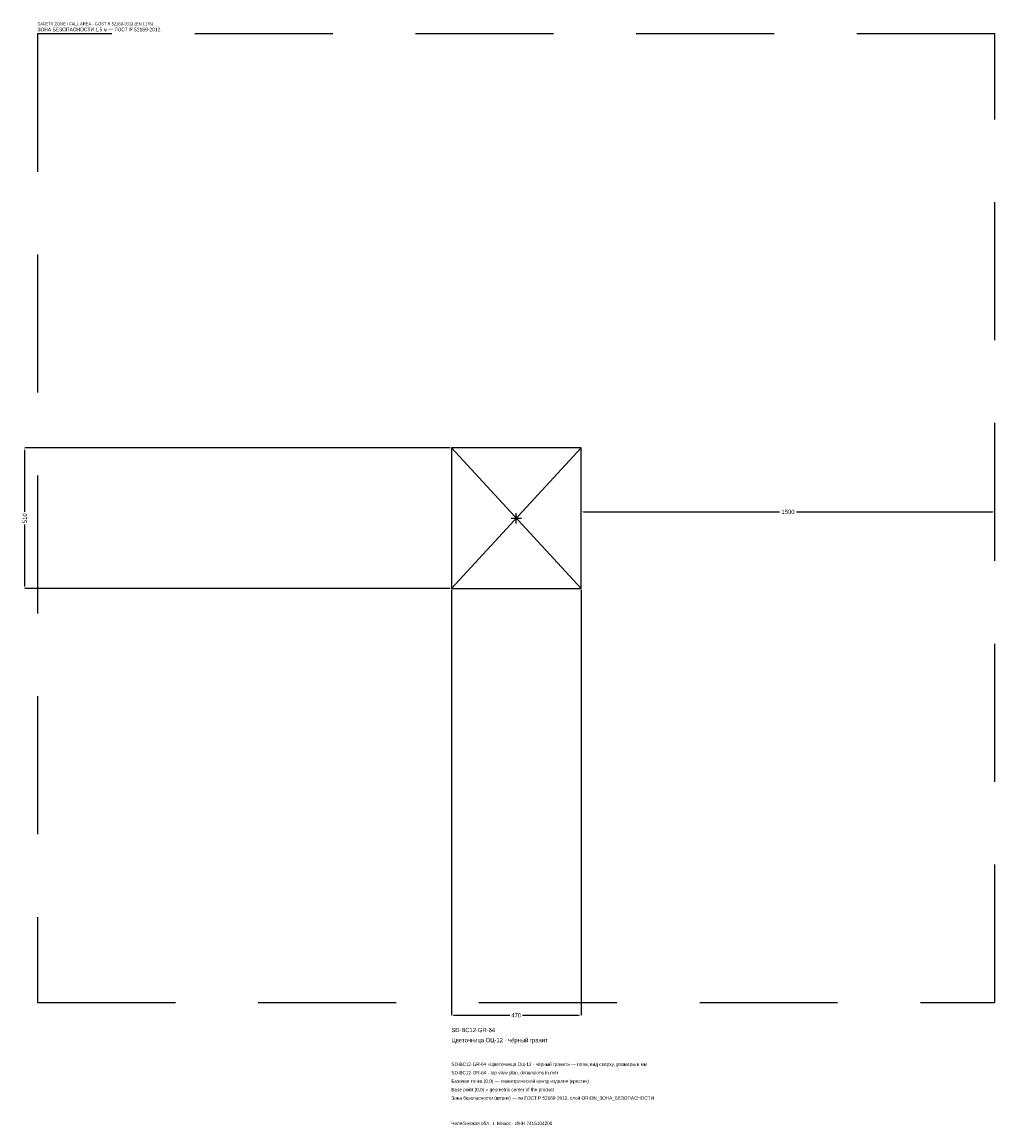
# Model space of a CAD drawing. Header units: metres. Extents: x -1791 to 1735, y -2202 to 1798.
import ezdxf

# ---------------------------------------------------------------- set-up
doc = ezdxf.new("R2010")
doc.units = ezdxf.units.M
doc.linetypes.add('DASHED', pattern=[800, 500, -300])
for name, color, linetype in [('ЗСК_ДАННЫЕ', 3, 'Continuous'), ('ЗСК_ЗОНА_БЕЗОПАСНОСТИ', 1, 'Continuous'), ('ЗСК_КОНТУР', 7, 'Continuous'), ('ЗСК_РАЗМЕРЫ', 8, 'Continuous')]:
    doc.layers.add(name, color=color, linetype=linetype)
doc.dimstyles.new('ORION', dxfattribs={"dimtxt": 15.3, "dimasz": 9.18, "dimexe": 1.25, "dimexo": 4.59, "dimtad": 1, "dimdec": 0, "dimcen": 2.5, "dimazin": 3, "dimtfac": 1, "dimtmove": 0, "dimatfit": 3})

# ---------------------------------------------------------------- blocks, each defined once
blk = doc.blocks.new('_CLOSEDFILLED')
at = {"color": 0, "linetype": 'BYBLOCK'}
blk.add_solid([(-1, 0.16), (0, 0), (-1, -0.16)], dxfattribs=at)
blk = doc.blocks.new('*D1')
for p, q in [((-235, -259.59), (-235, -1800.9)), ((235, -259.59), (235, -1800.9)), ((-225.82, -1800.9), (-22.95, -1800.9)), ((22.95, -1800.9), (225.82, -1800.9))]:
    blk.add_line(p, q)
at = {"layer": 'Defpoints'}
for p in [(-235, -255), (235, -255), (-235, -1800.9)]:
    blk.add_point(p, dxfattribs=at)
at = {"layer": 'ЗСК_РАЗМЕРЫ', "xscale": 9.18, "yscale": 9.18, "rotation": 180}
blk.add_blockref('_CLOSEDFILLED', (-235, -1800.9), dxfattribs=at)
at = {"layer": 'ЗСК_РАЗМЕРЫ', "xscale": 9.18, "yscale": 9.18}
blk.add_blockref('_CLOSEDFILLED', (235, -1800.9), dxfattribs=at)
at = {"layer": 'ЗСК_РАЗМЕРЫ', "insert": (0, -1800.9), "char_height": 15.3, "attachment_point": 5}
blk.add_mtext('470', dxfattribs=at)
blk = doc.blocks.new('*D2')
for p, q in [((-239.59, 255), (-1780.9, 255)), ((-1780.9, 22.95), (-1780.9, 245.82)), ((-1780.9, -245.82), (-1780.9, -22.95)), ((-239.59, -255), (-1780.9, -255))]:
    blk.add_line(p, q)
at = {"layer": 'Defpoints'}
for p in [(-235, 255), (-1780.9, -255), (-235, -255)]:
    blk.add_point(p, dxfattribs=at)
at = {"layer": 'ЗСК_РАЗМЕРЫ', "xscale": 9.18, "yscale": 9.18}
for p, rotation in [((-1780.9, 255), 90), ((-1780.9, -255), 270)]:
    blk.add_blockref('_CLOSEDFILLED', p, dxfattribs=dict(at, rotation=rotation))
at = {"layer": 'ЗСК_РАЗМЕРЫ', "insert": (-1780.9, 0), "char_height": 15.3, "attachment_point": 5, "rotation": 90}
blk.add_mtext('510', dxfattribs=at)
blk = doc.blocks.new('*D3')
for p, q in [((235, 4.59), (235, 22.95)), ((244.18, 22.95), (954.4, 22.95)), ((1015.6, 22.95), (1725.82, 22.95)), ((1735, 4.59), (1735, 22.95))]:
    blk.add_line(p, q)
at = {"layer": 'Defpoints'}
for p in [(235, 22.95), (235, 0), (1735, 0)]:
    blk.add_point(p, dxfattribs=at)
at = {"layer": 'ЗСК_РАЗМЕРЫ', "xscale": 9.18, "yscale": 9.18, "rotation": 180}
blk.add_blockref('_CLOSEDFILLED', (235, 22.95), dxfattribs=at)
at = {"layer": 'ЗСК_РАЗМЕРЫ', "xscale": 9.18, "yscale": 9.18}
blk.add_blockref('_CLOSEDFILLED', (1735, 22.95), dxfattribs=at)
at = {"layer": 'ЗСК_РАЗМЕРЫ', "insert": (985, 22.95), "char_height": 15.3, "attachment_point": 5}
blk.add_mtext('1500', dxfattribs=at)
blk = doc.blocks.new('ОРИОН SD-BC12-GR-64 Цветочница ОЦ-12 · чёрный гранит')
at = {"layer": 'ЗСК_ЗОНА_БЕЗОПАСНОСТИ', "linetype": 'DASHED'}
blk.add_lwpolyline([(-1735, -1755), (1735, -1755), (1735, 1755), (-1735, 1755)], close=True, dxfattribs=at)
at = {"layer": 'ЗСК_КОНТУР'}
for p, q in [((-235, -255), (235, 255)), ((-235, 255), (235, -255))]:
    blk.add_line(p, q, dxfattribs=at)
blk.add_lwpolyline([(-235, -255), (235, -255), (235, 255), (-235, 255)], close=True, dxfattribs=at)
at = {"layer": 'ЗСК_РАЗМЕРЫ'}
for p, q in [((-18.8, 0), (18.8, 0)), ((0, -18.8), (0, 18.8))]:
    blk.add_line(p, q, dxfattribs=at)
at = {"layer": 'ЗСК_ДАННЫЕ'}
for tag, p in [('АРТИКУЛ', (-235, -1862.1)), ('НАИМЕНОВАНИЕ', (-235, -1898.82))]:
    blk.add_attdef(tag, p, '', height=15.3, dxfattribs=at)
at = {"layer": 'ЗСК_ДАННЫЕ', "flags": 1}
for tag, p in [('ТЕЛЕФОН', (-235, -1972.26)), ('ПРОИЗВОДИТЕЛЬ', (-235, -1935.54)), ('САЙТ', (-235, -2045.7)), ('АДРЕС', (-235, -2082.42)), ('РЕКВИЗИТЫ', (-235, -2119.14)), ('ГАБАРИТЫ', (-235, -2155.86)), ('ЗОНА_БЕЗОПАСНОСТИ', (-235, -2192.58))]:
    blk.add_attdef(tag, p, '', height=15.3, dxfattribs=at)
at = {"layer": 'ЗСК_ЗОНА_БЕЗОПАСНОСТИ', "color": 1}
for s, height, p in [('SAFETY ZONE / FALL AREA - GOST R 52169-2012 (EN 1176)', 10.71, (-1735, 1785.6)), ('ЗОНА БЕЗОПАСНОСТИ 1,5 м — ГОСТ Р 52169-2012', 13.005, (-1735, 1764.18))]:
    blk.add_text(s, height=height, dxfattribs=at).set_placement(p)
at = {"layer": 'ЗСК_РАЗМЕРЫ'}
dim = blk.add_linear_dim(base=(-1780.9, -255), p1=(-235, -255), p2=(-235, 255), angle=90, dimstyle='ORION', dxfattribs=at)
dim.commit()
dim.dimension.update_dxf_attribs({"geometry": '*D2', "text_midpoint": (-1780.9, 0)})
for base, p1, p2, picture, middle in [((235, 22.95), (235, 0), (1735, 0), '*D3', (985, 22.95)), ((-235, -1800.9), (-235, -255), (235, -255), '*D1', (0, -1800.9))]:
    dim = blk.add_linear_dim(base=base, p1=p1, p2=p2, dimstyle='ORION', dxfattribs=at)
    dim.commit()
    dim.dimension.update_dxf_attribs({"geometry": picture, "text_midpoint": middle})

msp = doc.modelspace()

# ---------------------------------------------------------------- block references
msp.add_blockref('ОРИОН SD-BC12-GR-64 Цветочница ОЦ-12 · чёрный гранит', (0, 0)).add_auto_attribs({'АРТИКУЛ': 'SD-BC12-GR-64', 'НАИМЕНОВАНИЕ': 'Цветочница ОЦ-12 · чёрный гранит'})

# ---------------------------------------------------------------- texts
at = {"layer": 'ЗСК_ДАННЫЕ', "color": 3}
for s, p in [('SD-BC12-GR-64 «Цветочница ОЦ-12 · чёрный гранит» — план, вид сверху, размеры в мм', (-235, -1984.5)), ('SD-BC12-GR-64 - top view plan, dimensions in mm', (-235, -2015.1)), ('Челябинская обл., г. Миасс · ИНН 7415104200', (-235, -2198.7))]:
    msp.add_text(s, height=12.24, dxfattribs=at).set_placement(p)
at = {"layer": 'ЗСК_ДАННЫЕ', "color": 7}
for s, p in [('Базовая точка (0,0) — геометрический центр изделия (крестик)', (-235, -2045.7)), ('Base point (0,0) = geometric center of the product', (-235, -2076.3))]:
    msp.add_text(s, height=12.24, dxfattribs=at).set_placement(p)
at = {"layer": 'ЗСК_ДАННЫЕ', "color": 1}
msp.add_text('Зона безопасности (штрих) — по ГОСТ Р 52169-2012, слой ORION_ЗОНА_БЕЗОПАСНОСТИ', height=12.24, dxfattribs=at).set_placement((-235, -2106.9))

doc.saveas('drawing.dxf')
